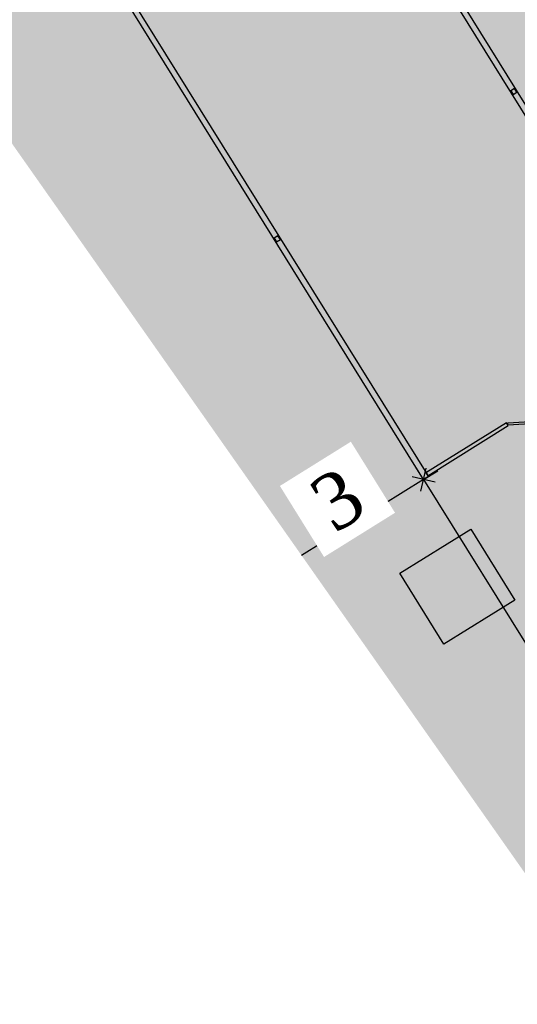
# Model space of a CAD drawing. Extents: x 4085 to 16488, y -65 to 12615.
# Tile 6 of 229: x 15025 to 15042, y 10592 to 10627. Entities that reach past the tile are written whole.
import ezdxf
from ezdxf.xclip import XClip

# ---------------------------------------------------------------- set-up
doc = ezdxf.new("R2010")
doc.units = 0
doc.header["$MEASUREMENT"] = 0
doc.header["$XCLIPFRAME"] = 0
doc.linetypes.add('CONTI', pattern=[0])
doc.layers.get('0').update_dxf_attribs({"color": 250, "linetype": 'CONTI'})
doc.layers.add('.', color=7, linetype='Continuous', lineweight=15)
doc.styles.add('ESKD1', font='times.ttf', dxfattribs={"width": 0.8, "oblique": 14.99430549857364})
doc.styles.get("Standard").update_dxf_attribs({"font": 'times.ttf'})
doc.dimstyles.new('ISO-25', dxfattribs={"dimtxt": 2.5, "dimasz": 1.5, "dimexe": 1.25, "dimexo": 0.625, "dimtad": 1, "dimtxsty": 'ESKD1', "dimblk": 'OBLIQUE', "dimcen": 2.5, "dimclrt": 5, "dimadec": 0, "dimazin": 0, "dimtfac": 1, "dimtmove": 0, "dimatfit": 3, "dimldrblk": 'OBLIQUE', "dimfxl": 0, "dimarcsym": 0})

# ---------------------------------------------------------------- blocks, each defined once
blk = doc.blocks.new('wqdqwdwdwd')
at = {"layer": '.', "linetype": 'Continuous'}
h = blk.add_hatch(color=256, dxfattribs=at)
h.dxf.hatch_style = 1
h.set_gradient(color1=(255, 127, 127), color2=(255, 133, 133), one_color=1, tint=0.7599999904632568, name='HEMISPHERICAL')
h.paths.add_polyline_path([(15911.29600677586, 10366.60369991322), (15911.29600677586, 10356.50339795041), (15901.19546578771, 10356.50339795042), (15901.19546578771, 10366.60369991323)])
at = {"ltscale": 100}
for points in [[(15903.71491964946, 10366.91885146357), (15903.69277171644, 10366.95245250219), (15902.99546578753, 10366.57369991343), (15903.01761372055, 10366.54009887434)], [(15903.86755508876, 10366.88161750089), (15903.88748167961, 10366.91184850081), (15904.5148508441, 10366.5710831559), (15904.49492425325, 10366.54085215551)], [(15908.71546063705, 10366.91916448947), (15908.69331270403, 10366.95276552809), (15907.99600677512, 10366.57401293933), (15908.01815470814, 10366.54041190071)], [(15908.86809607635, 10366.88193052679), (15908.8880226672, 10366.91216152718), (15909.51539183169, 10366.5713961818), (15909.49546524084, 10366.54116518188)], [(15901.19546578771, 10366.60369991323), (15901.29546578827, 10366.60369991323), (15901.29546578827, 10356.50339795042), (15901.19546578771, 10356.50339795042)], [(15901.29546578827, 10366.52369991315), (15902.99546578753, 10366.52369991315), (15902.99546578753, 10366.58369991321), (15901.29546578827, 10366.58369991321)], [(15904.49546578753, 10366.52369991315), (15906.19546578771, 10366.52369991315), (15906.19546578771, 10366.58369991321), (15904.49546578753, 10366.58369991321)], [(15906.19546578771, 10366.60369991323), (15906.29546578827, 10366.60369991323), (15906.29546578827, 10356.50339795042), (15906.19546578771, 10356.50339795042)], [(15906.20598612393, 10366.51400086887), (15906.28598612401, 10366.51400086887), (15906.28598612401, 10366.59400086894), (15906.20598612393, 10366.59400086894)], [(15906.29546578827, 10366.52401293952), (15907.99600677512, 10366.52401293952), (15907.99600677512, 10366.58401293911), (15906.29546578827, 10366.58401293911)], [(15909.49600677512, 10366.52401293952), (15911.1960067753, 10366.52401293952), (15911.1960067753, 10366.58401293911), (15909.49600677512, 10366.58401293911)], [(15911.1960067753, 10366.60401293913), (15911.29600677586, 10366.60401293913), (15911.29600677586, 10356.50371097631), (15911.1960067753, 10356.50371097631)], [(15901.20598612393, 10361.51384987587), (15901.28598612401, 10361.51384987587), (15901.28598612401, 10361.59384987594), (15901.20598612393, 10361.59384987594)], [(15906.20598612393, 10361.51384987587), (15906.28598612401, 10361.51384987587), (15906.28598612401, 10361.59384987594), (15906.20598612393, 10361.59384987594)], [(15911.20600675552, 10361.51386195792), (15911.2860067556, 10361.51386195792), (15911.2860067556, 10361.59386195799), (15911.20600675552, 10361.59386195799)], [(15901.29546578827, 10356.52339795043), (15902.99494534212, 10356.52339795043), (15902.99494534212, 10356.58339795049), (15901.29546578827, 10356.58339795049)], [(15903.71491964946, 10356.18824640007), (15903.69277171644, 10356.15464536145), (15902.99546578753, 10356.53339795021), (15903.01761372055, 10356.5669989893)], [(15903.86755508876, 10356.22548036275), (15903.88748167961, 10356.19524936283), (15904.5148508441, 10356.53601470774), (15904.49492425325, 10356.56624570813)], [(15904.49494534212, 10356.52339795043), (15906.19546578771, 10356.52339795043), (15906.19546578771, 10356.58339795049), (15904.49494534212, 10356.58339795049)], [(15906.20598612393, 10356.51400086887), (15906.28598612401, 10356.51400086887), (15906.28598612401, 10356.59400086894), (15906.20598612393, 10356.59400086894)], [(15906.29546578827, 10356.52371097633), (15907.99548632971, 10356.52371097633), (15907.99548632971, 10356.58371097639), (15906.29546578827, 10356.58371097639)], [(15908.71546063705, 10356.18855942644), (15908.69331270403, 10356.15495838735), (15907.99600677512, 10356.53371097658), (15908.01815470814, 10356.5673120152)], [(15908.86809607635, 10356.22579338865), (15908.8880226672, 10356.19556238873), (15909.51539183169, 10356.5363277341), (15909.49546524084, 10356.56655873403)], [(15909.49548632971, 10356.52371097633), (15911.1960067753, 10356.52371097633), (15911.1960067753, 10356.58371097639), (15909.49548632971, 10356.58371097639)]]:
    blk.add_lwpolyline(points, close=True, dxfattribs=at)
for centre, radius, start, end in [((15903.195428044, 10366.61128926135), 0.603209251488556, 353.9400965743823, 30.51633533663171), ((15908.19596903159, 10366.61160228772), 0.603209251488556, 353.9400965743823, 30.51633533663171), ((15904.33494393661, 10366.60490245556), 0.542709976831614, 149.4836646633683, 186.0599034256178), ((15909.3354849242, 10366.60521548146), 0.542709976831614, 149.4836646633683, 186.0599034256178), ((15903.195428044, 10356.49580860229), 0.603209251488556, 329.4836646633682, 6.059903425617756), ((15904.33494393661, 10356.50219540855), 0.542709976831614, 173.9400965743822, 210.5163353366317), ((15908.19596903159, 10356.49612162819), 0.603209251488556, 329.4836646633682, 6.059903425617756), ((15909.3354849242, 10356.50250843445), 0.542709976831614, 173.9400965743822, 210.5163353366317)]:
    blk.add_arc(centre, radius, start, end, dxfattribs=at)
blk = doc.blocks.new('wefwefwefew')
at = {"lineweight": 0, "true_color": 0xa6c388}
h = blk.add_hatch(color=63, dxfattribs=at)
h.dxf.hatch_style = 1
h.paths.add_polyline_path([(15830.11490433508, 10304.43587495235), (15831.61490433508, 10304.43587495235), (15831.61490433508, 10302.93587495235), (15830.11490433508, 10302.93587495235)])
at = {"linetype": 'Continuous'}
blk.add_lwpolyline([(15830.11490433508, 10304.43587495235), (15831.61490433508, 10304.43587495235), (15831.61490433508, 10302.93587495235), (15830.11490433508, 10302.93587495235)], close=True, dxfattribs=at)
blk = doc.blocks.new('_OBLIQUE')
at = {"color": 0, "linetype": 'ByBlock', "ltscale": 0.05}
blk.add_line((-0.5, -0.5), (0.5, 0.5), dxfattribs=at)
blk = doc.blocks.new('*D1742')
at = {"color": 0, "linetype": 'Continuous', "lineweight": -2, "transparency": 16777216}
for p, q in [((-344.0107301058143, 0.02915809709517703), (-344.1692694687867, 0.2838447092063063)), ((-344.0107301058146, 0.0291580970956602), (-346.5573066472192, -1.556055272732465))]:
    blk.add_line(p, q, dxfattribs=at)
at = {"color": 0, "lineweight": -2, "transparency": 16777216}
blk.add_line((-346.5573066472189, -1.556055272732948), (-346.7158460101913, -1.301368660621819), dxfattribs=at)
at = {"layer": 'Defpoints', "color": 0, "linetype": 'Continuous', "transparency": 16777216}
for p in [(-344.0107301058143, 0.02915809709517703), (-346.5573066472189, -1.556055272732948), (-346.5573066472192, -1.556055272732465)]:
    blk.add_point(p, dxfattribs=at)
at = {"color": 0, "linetype": 'Continuous', "lineweight": -2, "transparency": 16777216, "xscale": 0.3, "yscale": 0.3, "zscale": 0.3}
for p, rotation in [((-344.0107301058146, 0.0291580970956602), 31.90176878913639), ((-346.5573066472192, -1.556055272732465), 211.9017687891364)]:
    blk.add_blockref('_OBLIQUE', p, dxfattribs=dict(at, rotation=rotation))
at = {"linetype": 'Continuous', "transparency": 16777216, "insert": (-345.5528227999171, -0.3316259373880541), "char_height": 1, "attachment_point": 5, "rotation": 31.901768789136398, "bg_fill": 3, "box_fill_scale": 1.25, "bg_fill_color": 256, "bg_fill_true_color": 13158600, "bg_fill_transparency": 0}
blk.add_mtext('3', dxfattribs=at)
blk = doc.blocks.new('*D1743')
at = {"color": 0, "linetype": 'Continuous', "lineweight": -2, "transparency": 16777216}
for q in [(-343.7560252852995, 0.1876682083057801), (-337.2254025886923, -10.87117633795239)]:
    blk.add_line((-344.0107118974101, 0.0291288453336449), q, dxfattribs=at)
at = {"color": 0, "lineweight": -2, "transparency": 16777216}
blk.add_line((-337.2254025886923, -10.87117633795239), (-336.9707159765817, -10.71263697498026), dxfattribs=at)
at = {"layer": 'Defpoints', "color": 0, "linetype": 'Continuous', "transparency": 16777216}
for p in [(-344.0107118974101, 0.0291288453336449), (-337.2254025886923, -10.87117633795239), (-337.2254025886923, -10.87117633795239)]:
    blk.add_point(p, dxfattribs=at)
at = {"color": 0, "linetype": 'Continuous', "lineweight": -2, "transparency": 16777216, "xscale": 0.3, "yscale": 0.3, "zscale": 0.3}
for p, rotation in [((-344.0107118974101, 0.0291288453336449), 121.9017687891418), ((-337.2254025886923, -10.87117633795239), 301.9017687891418)]:
    blk.add_blockref('_OBLIQUE', p, dxfattribs=dict(at, rotation=rotation))
at = {"linetype": 'Continuous', "transparency": 16777216, "insert": (-340.089219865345, -5.091828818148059), "char_height": 1, "attachment_point": 5, "rotation": 301.9017687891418, "bg_fill": 3, "box_fill_scale": 1.25, "bg_fill_color": 256, "bg_fill_true_color": 13158600, "bg_fill_transparency": 0}
blk.add_mtext('12,8', dxfattribs=at)
blk = doc.blocks.new('A$C10aa157c')
at = {"layer": '.', "linetype": 'Continuous'}
h = blk.add_hatch(color=17, dxfattribs=at)
h.dxf.hatch_style = 1
h.set_gradient(color1=(153, 76, 76), color2=(137, 67, 67), one_color=1, tint=0.4000000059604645, name='SPHERICAL')
edge = h.paths.add_edge_path()
edge.add_line((-356.5207739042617, 13.76368755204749), (-385.1858479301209, -4.166399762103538))
edge.add_line((-385.1858479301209, -4.166399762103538), (-384.7263676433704, -5.04188028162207))
edge.add_arc((-380.7679168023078, -8.30377590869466), 5.129258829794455, 140.5103383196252, 184.2296717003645)
edge.add_arc((-381.9240499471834, -1.107553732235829), 8.546835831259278, 242.4042318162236, 267.4107759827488)
edge.add_line((-382.3101541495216, -9.645663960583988), (-381.3073477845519, -11.5563823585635))
edge.add_line((-381.3073477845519, -11.5563823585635), (-382.3256301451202, -12.22347455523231))
edge.add_arc((-380.7568024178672, -13.4657219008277), 2.001099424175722, 141.6267064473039, 289.9413865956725)
edge.add_line((-380.0743101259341, -15.34683943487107), (-379.1434445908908, -14.75884338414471))
edge.add_line((-379.1434445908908, -14.75884338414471), (-376.6176549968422, -18.88016440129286))
edge.add_line((-376.6176549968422, -18.88016440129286), (-375.2020145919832, -19.26234530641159))
edge.add_line((-375.2020145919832, -19.26234530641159), (-362.3935597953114, -11.66429423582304))
edge.add_line((-362.3935597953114, -11.66429423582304), (-361.8148166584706, -12.51983601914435))
edge.add_arc((-359.3927756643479, -9.734215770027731), 3.691336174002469, 228.9936946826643, 375.0536321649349)
edge.add_line((-355.8281145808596, -8.775490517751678), (-356.3296338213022, -7.856739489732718))
edge.add_line((-356.3296338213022, -7.856739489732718), (-346.5573066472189, -1.55605527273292))
edge.add_line((-346.5573066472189, -1.55605527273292), (-356.5207739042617, 13.76368755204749))
at = {"linetype": 'Continuous'}
h = blk.add_hatch(color=256, dxfattribs=at)
h.dxf.hatch_style = 1
h.set_gradient(color1=(196, 196, 196), color2=(179, 179, 179), one_color=1, tint=0.699999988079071, name='SPHERICAL')
edge = h.paths.add_edge_path()
edge.add_line((-329.6939609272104, -123.8959480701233), (-413.5123903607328, -4.99904155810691))
edge.add_line((-413.5123903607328, -4.99904155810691), (-355.7886663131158, 33.28476060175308))
edge.add_line((-355.7886663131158, 33.28476060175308), (-335.031477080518, 75.58643090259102))
edge.add_line((-335.031477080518, 75.58643090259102), (-290.265852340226, 52.29770563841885))
edge.add_arc((-35.22096130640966, 435.710675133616), 460.4925641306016, 236.3682958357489, 253.1961533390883)
edge.add_arc((23.16678665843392, 1743.610821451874), 1759.185429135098, 263.7500878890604, 266.8247429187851)
edge.add_line((-74.2750708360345, -12.87386635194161), (-37.8087558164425, -12.38197344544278))
edge.add_line((-37.8087558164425, -12.38197344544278), (-8.681647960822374, -7.258780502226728))
edge.add_line((-8.681647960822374, -7.258780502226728), (21.71312455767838, 1.674478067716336))
edge.add_line((21.71312455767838, 1.674478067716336), (73.82824807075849, 22.10592837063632))
edge.add_line((73.82824807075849, 22.10592837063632), (122.4104008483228, 60.65294329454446))
edge.add_line((122.4104008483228, 60.65294329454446), (125.2745590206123, 27.75500045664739))
edge.add_line((125.2745590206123, 27.75500045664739), (114.748125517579, 2.379272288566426))
edge.add_line((114.748125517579, 2.379272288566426), (116.6623456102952, -0.02417328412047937))
edge.add_line((116.6623456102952, -0.02417328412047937), (116.2891382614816, -3.732436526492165))
edge.add_line((116.2891382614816, -3.732436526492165), (111.2584338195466, -27.65741119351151))
edge.add_line((111.2584338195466, -27.65741119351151), (112.8600939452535, -27.92515144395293))
edge.add_line((112.8600939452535, -27.92515144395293), (106.1017429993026, -65.58583641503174))
edge.add_line((106.1017429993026, -65.58583641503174), (101.2804055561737, -90.48027766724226))
edge.add_line((101.2804055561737, -90.48027766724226), (98.81490888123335, -96.13533966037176))
edge.add_line((98.81490888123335, -96.13533966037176), (53.13542081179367, -97.30507864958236))
edge.add_line((53.13542081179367, -97.30507864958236), (30.09047449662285, -97.89520286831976))
edge.add_line((30.09047449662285, -97.89520286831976), (12.28662535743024, -98.29843708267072))
edge.add_line((12.28662535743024, -98.29843708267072), (-62.51886126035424, -99.99268484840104))
edge.add_line((-62.51886126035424, -99.99268484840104), (-93.46711186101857, -101.1777100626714))
edge.add_line((-93.46711186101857, -101.1777100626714), (-93.73522817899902, -109.8933634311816))
edge.add_line((-93.73522817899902, -109.8933634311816), (-152.9130991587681, -112.2181400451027))
edge.add_line((-152.9130991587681, -112.2181400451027), (-153.085833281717, -120.2735644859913))
edge.add_line((-153.085833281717, -120.2735644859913), (-196.6151896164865, -120.663996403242))
edge.add_line((-196.6151896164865, -120.663996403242), (-196.010272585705, -100.2536491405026))
edge.add_line((-196.010272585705, -100.2536491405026), (-236.8828322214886, -97.89520286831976))
edge.add_line((-236.8828322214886, -97.89520286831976), (-266.6043384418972, -99.72434434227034))
edge.add_line((-266.6043384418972, -99.72434434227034), (-280.8519175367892, -100.7559259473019))
edge.add_line((-280.8519175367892, -100.7559259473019), (-292.7545044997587, -102.6790545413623))
edge.add_line((-292.7545044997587, -102.6790545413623), (-308.6164820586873, -109.5958216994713))
edge.add_line((-308.6164820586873, -109.5958216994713), (-329.6939609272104, -123.8959480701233))
at = {"linetype": 'Continuous', "lineweight": 53}
blk.add_lwpolyline([(-356.5207739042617, 13.76368755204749), (-385.1858479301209, -4.166399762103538), (-384.7263676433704, -5.04188028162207, 0.1931097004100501), (-385.8832056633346, -8.68208267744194, 0.1095467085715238), (-382.3101541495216, -9.645663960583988), (-381.3073477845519, -11.5563823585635), (-382.3256301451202, -12.22347455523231, 0.75570901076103), (-380.0743101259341, -15.34683943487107), (-379.1434445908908, -14.75884338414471), (-376.6176549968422, -18.88016440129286), (-375.2020145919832, -19.26234530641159), (-362.3935597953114, -11.66429423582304), (-361.8148166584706, -12.51983601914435, 0.7403658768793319), (-355.8281145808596, -8.775490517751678), (-356.3296338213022, -7.856739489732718), (-346.5573066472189, -1.55605527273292)], format="xyb", close=True, dxfattribs=at)
at = {"linetype": 'Continuous'}
for name, p, rotation in [('wqdqwdwdwd', (-8370.568748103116, -17195.30585628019), 31.90111065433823), ('wefwefwefew', (-8337.636003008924, -17115.46689240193), 31.9028863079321)]:
    blk.add_blockref(name, p, dxfattribs=dict(at, rotation=rotation))
dim = blk.add_aligned_dim(p1=(-344.0107301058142, 0.02915809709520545), p2=(-346.5573066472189, -1.55605527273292), distance=-5.365207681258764e-13, dimstyle='ISO-25', override={"dimtxt": 1, "dimasz": 0.3, "dimexe": 0.3, "dimexo": 0, "dimgap": 0, "dimdec": 1, "dimtxsty": 'Standard', "dimcen": 0.3, "dimclrt": 256, "dimtdec": 1, "dimfxl": 10, "dimfxlon": 1, "dimtfill": 1, "dimtfillclr": 256, "dimarcsym": 1}, dxfattribs=at)
dim.commit()
dim.dimension.update_dxf_attribs({"geometry": '*D1742', "text_midpoint": (-345.5528227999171, -0.3316259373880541)})
dim = blk.add_aligned_dim(p1=(-344.0107118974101, 0.02912884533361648), p2=(-337.2254025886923, -10.87117633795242), distance=1.6601895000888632e-14, dimstyle='ISO-25', override={"dimtxt": 1, "dimasz": 0.3, "dimexe": 0.3, "dimexo": 0, "dimgap": 0, "dimdec": 1, "dimtxsty": 'Standard', "dimcen": 0.3, "dimclrt": 256, "dimtdec": 1, "dimfxl": 10, "dimfxlon": 1, "dimtfill": 1, "dimtfillclr": 256, "dimarcsym": 1}, dxfattribs=at)
dim.commit()
dim.dimension.update_dxf_attribs({"geometry": '*D1743', "text_midpoint": (-340.089219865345, -5.091828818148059)})
blk.add_lwpolyline([(-373.7944340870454, 108.5221690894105), (-373.7944340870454, 37.87383067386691), (-338.7973859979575, -11.84971716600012), (-296.1668647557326, 12.1688909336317), (-278.1502265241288, 12.66864525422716), (-222.2923186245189, -17.35473897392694), (-192.3131233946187, -27.41567740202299), (-152.841873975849, -36.13979106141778), (-88.61392933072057, -37.22940865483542), (-24.38736609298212, -36.59652979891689), (-4.075459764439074, -35.34637554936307), (26.99026940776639, -25.76186857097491), (74.74103602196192, -7.278631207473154), (109.4043596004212, 7.298652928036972), (135.566190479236, 19.46775833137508), (110.1840137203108, 64.19822788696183), (9.488295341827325, 20.69822151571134), (-104.2532370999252, 13.96907995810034), (-207.6545405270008, 33.67587202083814), (-251.5703695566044, 64.2554686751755), (-301.8282399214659, 93.33502415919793), (-373.7944340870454, 108.5221690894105)], dxfattribs=at)

msp = doc.modelspace()

# ---------------------------------------------------------------- block references
at = {"linetype": 'Continuous'}
ref = msp.add_blockref('A$C10aa157c', (15727.08899905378, 10610.84620519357, 2.267999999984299), dxfattribs=dict(at, xscale=2, yscale=2, zscale=2))
XClip(ref).set_block_clipping_path([(-373.7944340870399, 108.52216908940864), (-301.8282399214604, 93.33502415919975), (-251.57036955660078, 64.25546867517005), (-207.6545405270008, 33.67587202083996), (-104.25323709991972, 13.969079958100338), (9.488295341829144, 20.69822151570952), (110.18401372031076, 64.19822788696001), (135.5661904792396, 19.467758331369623), (74.7410360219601, -7.278631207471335), (26.99026940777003, -25.76186857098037), (-4.075459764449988, -35.34637554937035), (-88.61392933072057, -37.22940865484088), (-152.84187397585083, -36.1397910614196), (-192.31312339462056, -27.415677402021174), (-222.2923186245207, -17.35473897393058), (-278.15022652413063, 12.668645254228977), (-296.17026621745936, 12.384943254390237), (-338.7973859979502, -11.849717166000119), (-373.7944340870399, 37.873830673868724)])

doc.saveas('drawing.dxf')
